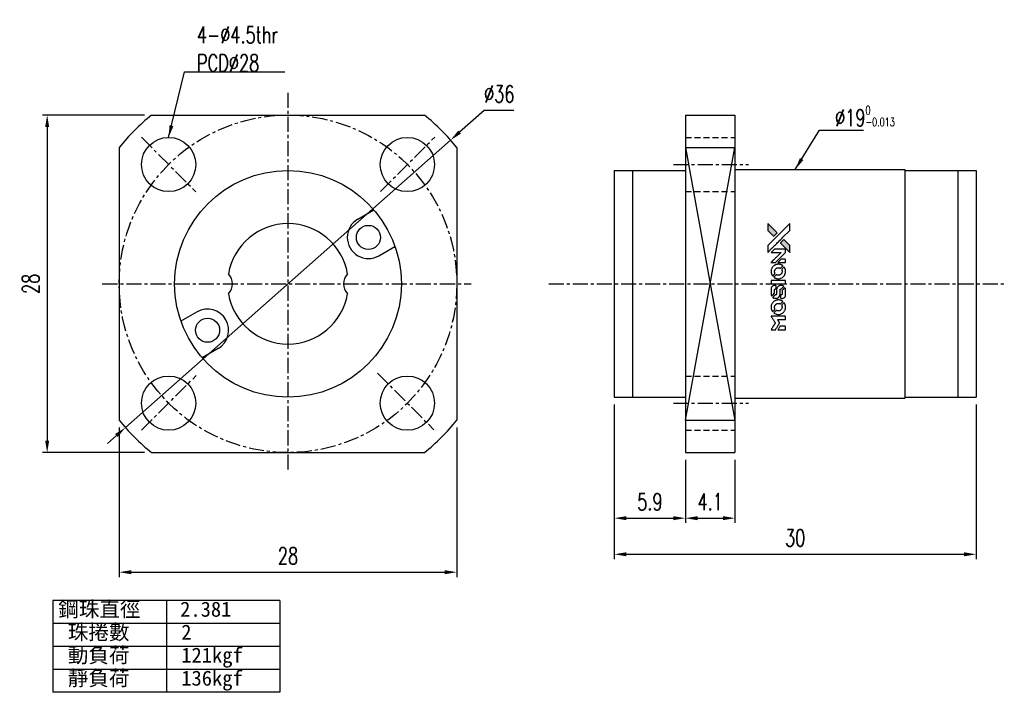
# Model space of a CAD drawing. Header units: millimetres. Extents: x 20.4 to 102.1, y 20.3 to 76.1.
import ezdxf

# ---------------------------------------------------------------- set-up
doc = ezdxf.new("R2010")
doc.units = ezdxf.units.MM
doc.linetypes.add('CENTER', pattern=[2, 1.25, -0.25, 0.25, -0.25])
doc.linetypes.add('DASHED', pattern=[0.75, 0.5, -0.25])
for name, color, linetype in [('CL', 1, 'CENTER'), ('DIM', 4, 'Continuous'), ('HID', 2, 'DASHED'), ('OUT', 3, 'Continuous')]:
    doc.layers.add(name, color=color, linetype=linetype)
doc.styles.add('DIM-7', font='SIMPLEX.shx', dxfattribs={"width": 0.7, "bigfont": 'chineset.shx'})
doc.styles.add('T', font='kaiu.ttf')
doc.dimstyles.new('CNS', dxfattribs={"dimscale": 0.4, "dimtxt": 3.5, "dimasz": 2.5, "dimexe": 1, "dimexo": 1.5, "dimgap": 0.09, "dimtad": 0, "dimtoh": 1, "dimdsep": 46, "dimtxsty": 'DIM-7', "dimcen": 0.09, "dimclrd": 256, "dimclre": 256, "dimclrt": 4, "dimadec": 0, "dimazin": 0, "dimtfac": 1, "dimtmove": 1, "dimatfit": 0, "dimfxl": 1, "dimtvp": 0.971429, "dimtolj": 1, "dimarcsym": 0})

# ---------------------------------------------------------------- blocks, each defined once
blk = doc.blocks.new('*D8')
at = {"layer": 'DEFPOINTS', "color": 0}
for p in [(28.696, 42.855), (56.696, 42.855), (56.696, 30.242)]:
    blk.add_point(p, dxfattribs=at)
at = {"layer": 'DIM', "lineweight": -2}
for p, q in [((28.696, 42.255), (28.696, 29.842)), ((56.696, 42.255), (56.696, 29.842)), ((29.696, 30.242), (55.696, 30.242))]:
    blk.add_line(p, q, dxfattribs=at)
at = {"layer": 'DIM'}
for points in [[(29.696, 30.409), (29.696, 30.075), (28.696, 30.242)], [(55.696, 30.409), (55.696, 30.075), (56.696, 30.242)]]:
    blk.add_solid(points, dxfattribs=at)
at = {"layer": 'DIM', "color": 4, "insert": (42.696, 31.602), "char_height": 1.4, "attachment_point": 5, "style": 'DIM-7'}
blk.add_mtext('\\A1;28', dxfattribs=at)
blk = doc.blocks.new('*D9')
at = {"layer": 'DEFPOINTS', "color": 0}
for p in [(31.382, 68.168), (22.723, 40.168), (31.382, 40.168)]:
    blk.add_point(p, dxfattribs=at)
at = {"layer": 'DIM', "lineweight": -2}
for p, q in [((30.782, 68.168), (22.323, 68.168)), ((22.723, 67.168), (22.723, 41.168)), ((30.782, 40.168), (22.323, 40.168))]:
    blk.add_line(p, q, dxfattribs=at)
at = {"layer": 'DIM'}
for points in [[(22.557, 67.168), (22.89, 67.168), (22.723, 68.168)], [(22.557, 41.168), (22.89, 41.168), (22.723, 40.168)]]:
    blk.add_solid(points, dxfattribs=at)
at = {"layer": 'DIM', "color": 4, "insert": (21.363, 54.168), "char_height": 1.4, "attachment_point": 5, "rotation": 90, "style": 'DIM-7'}
blk.add_mtext('\\A1;28', dxfattribs=at)
blk = doc.blocks.new('*D10')
at = {"layer": 'DEFPOINTS', "color": 0}
for p in [(56.179, 66.093), (29.213, 42.243)]:
    blk.add_point(p, dxfattribs=at)
at = {"layer": 'DIM', "lineweight": -2}
for p, q in [((58.968, 68.56), (56.928, 66.756)), ((61.43, 68.56), (58.968, 68.56)), ((29.213, 42.243), (56.179, 66.093)), ((28.463, 41.581), (27.714, 40.918))]:
    blk.add_line(p, q, dxfattribs=at)
at = {"layer": 'DIM'}
for points in [[(56.817, 66.881), (57.038, 66.631), (56.179, 66.093)], [(28.353, 41.706), (28.574, 41.456), (29.213, 42.243)]]:
    blk.add_solid(points, dxfattribs=at)
at = {"layer": 'DIM', "color": 4, "insert": (60.217, 69.92), "char_height": 1.4, "attachment_point": 5, "style": 'DIM-7'}
blk.add_mtext('\\A1;∅36', dxfattribs=at)
blk = doc.blocks.new('*D7')
at = {"layer": 'DEFPOINTS', "color": 0}
for p in [(69.759, 44.768), (99.759, 44.768), (99.759, 31.727)]:
    blk.add_point(p, dxfattribs=at)
at = {"layer": 'DIM', "lineweight": -2}
for p, q in [((69.759, 44.168), (69.759, 31.327)), ((99.759, 44.168), (99.759, 31.327)), ((70.759, 31.727), (98.759, 31.727))]:
    blk.add_line(p, q, dxfattribs=at)
at = {"layer": 'DIM'}
for points in [[(70.759, 31.894), (70.759, 31.561), (69.759, 31.727)], [(98.759, 31.894), (98.759, 31.561), (99.759, 31.727)]]:
    blk.add_solid(points, dxfattribs=at)
at = {"layer": 'DIM', "color": 4, "insert": (84.759, 33.087), "char_height": 1.4, "attachment_point": 5, "style": 'DIM-7'}
blk.add_mtext('\\A1;30', dxfattribs=at)
blk = doc.blocks.new('*D11')
at = {"layer": 'DEFPOINTS', "color": 0}
for p in [(69.759, 44.768), (75.659, 40.168), (75.659, 34.725)]:
    blk.add_point(p, dxfattribs=at)
at = {"layer": 'DIM', "lineweight": -2}
for p, q in [((69.759, 44.168), (69.759, 34.325)), ((75.659, 39.568), (75.659, 34.325)), ((70.759, 34.725), (74.659, 34.725))]:
    blk.add_line(p, q, dxfattribs=at)
at = {"layer": 'DIM'}
for points in [[(70.759, 34.891), (70.759, 34.558), (69.759, 34.725)], [(74.659, 34.891), (74.659, 34.558), (75.659, 34.725)]]:
    blk.add_solid(points, dxfattribs=at)
at = {"layer": 'DIM', "color": 4, "insert": (72.709, 36.085), "char_height": 1.4, "attachment_point": 5, "style": 'DIM-7'}
blk.add_mtext('\\A1;5.9', dxfattribs=at)
blk = doc.blocks.new('*D12')
at = {"layer": 'DEFPOINTS', "color": 0}
for p in [(75.659, 40.168), (79.759, 40.168), (79.759, 34.725)]:
    blk.add_point(p, dxfattribs=at)
at = {"layer": 'DIM', "lineweight": -2}
for p, q in [((75.659, 39.568), (75.659, 34.325)), ((79.759, 39.568), (79.759, 34.325)), ((76.659, 34.725), (78.759, 34.725))]:
    blk.add_line(p, q, dxfattribs=at)
at = {"layer": 'DIM'}
for points in [[(76.659, 34.891), (76.659, 34.558), (75.659, 34.725)], [(78.759, 34.891), (78.759, 34.558), (79.759, 34.725)]]:
    blk.add_solid(points, dxfattribs=at)
at = {"layer": 'DIM', "color": 4, "insert": (77.709, 36.085), "char_height": 1.4, "attachment_point": 5, "style": 'DIM-7'}
blk.add_mtext('\\A1;4.1', dxfattribs=at)
blk = doc.blocks.new('A$C21952746')
at = {"linetype": 'Continuous'}
h = blk.add_hatch(color=256, dxfattribs=at)
h.dxf.hatch_style = 1
h.paths.add_polyline_path([(3147, 747), (3045, 747), (2943, 747), (2856, 658, 0.000288), (2822, 624, 0.000479), (2794, 596, 0.000013), (2768, 570, 0.197177), (2768, 570, 0.197497), (2768, 569, 0.00004), (2783, 554, 0.000834), (2799, 538, 0.000506), (2818, 519), (2869, 468), (3008, 607)])
h.paths.add_polyline_path([(2670, 271), (2620, 321, 0.000476), (2601, 340, 0.000789), (2584, 357, 0.000035), (2569, 371, 0.19758), (2569, 372, 0.198396), (2569, 371, 0.000019), (2549, 351, 0.000582), (2526, 329, 0.000351), (2500, 303, 0.000108), (2389, 191, 0.000692), (2332, 134, 0.000077), (2294, 95, 0.197527), (2293, 94, 0.410182), (2294, 93, 0.000493), (2314, 93, 0.002424), (2343, 93, 0.000529), (2393, 93), (2493, 93), (2581, 182)])
for points in [[(0, 584), (0, 519), (18, 508, -0.000297), (29, 501, -0.000037), (52, 487, -0.000043), (80, 470, -0.000036), (111, 451, 0.000044), (140, 433, 0.000063), (166, 417, 0.000035), (188, 404, 0.0009), (194, 400), (203, 395), (214, 402, 0.001175), (221, 406, 0.000208), (233, 413, 0.000225), (247, 422, 0.000203), (262, 432, -0.000711), (276, 440, -0.001119), (288, 448, -0.000263), (299, 455, -0.04589), (300, 455, -0.519312), (301, 454, -0.001914), (302, 437, -0.003124), (302, 408, -0.000285), (302, 337), (302, 219), (343, 219, 0.001727), (373, 219, 0.025279), (383, 219, 0.073886), (390, 221, 0.07426), (395, 224, 0.03264), (396, 225, 0.01784), (398, 227, 0.017712), (399, 229, 0.026854), (400, 231), (403, 235), (403, 442), (403, 649), (401, 647, -0.004595), (399, 646, -0.00016), (393, 642, -0.000298), (385, 638, -0.000208), (377, 633, 0.000986), (352, 617, 0.00025), (312, 592, 0.000268), (270, 566, 0.000436), (234, 543, -0.002932), (222, 535, -0.004718), (212, 529, -0.001113), (203, 524, -0.227179), (202, 524, -0.045982), (201, 524, -0.000145), (188, 532, -0.000825), (175, 540, -0.000517), (159, 550, 0.000056), (104, 584, 0.000289), (74, 603, 0.000481), (51, 617, 0.000418), (28, 631), (0, 648)], [(646, 646, 0.024131), (627, 644, 0.022344), (609, 639, 0.021883), (590, 633, 0.020884), (572, 625, 0.010669), (562, 619, 0.010389), (552, 613, 0.010913), (543, 608, 0.022227), (536, 603), (534, 601), (566, 569, 0.002452), (579, 556, 0.003628), (590, 546, 0.001662), (600, 536, 0.070159), (602, 535, 0.047671), (604, 534, 0.018624), (607, 534, 0.017921), (610, 533, 0.018804), (613, 533, 0.018255), (617, 533, 0.041312), (620, 533, 0.037164), (623, 534, 0.012342), (627, 536, -0.015101), (638, 540, -0.035998), (646, 542, -0.033244), (655, 543, -0.011249), (669, 543, -0.004059), (679, 543, -0.019693), (685, 543, -0.027943), (690, 542, -0.014411), (696, 540, -0.033089), (711, 535, -0.033887), (724, 528, -0.034021), (737, 520, -0.033942), (748, 510, -0.02816), (758, 498, -0.035032), (766, 486, -0.035269), (772, 473, -0.029196), (777, 459, -0.037862), (780, 442, -0.043657), (780, 426, -0.043064), (778, 410, -0.035184), (772, 393, 0.033699), (770, 386, 0.052815), (769, 378, 0.059167), (769, 372, 0.058972), (771, 366, 0.059208), (774, 361, 0.021125), (780, 355, 0.008691), (790, 345, 0.000851), (814, 321, 0.001873), (826, 309, 0.013884), (832, 303, 0.022355), (836, 300, 0.341453), (837, 301, 0.073011), (841, 304, 0.004587), (848, 315, 0.00748), (855, 327, 0.016837), (860, 336, 0.028606), (870, 359, 0.031352), (877, 381, 0.031004), (881, 405, 0.0268), (882, 430, 0.026698), (881, 457, 0.03002), (877, 482, 0.030357), (869, 506, 0.028554), (859, 530, 0.062944), (830, 574, 0.062206), (790, 610, 0.062448), (743, 634, 0.064355), (692, 646, 0.017377), (682, 647, 0.008369), (669, 647, 0.008367), (656, 647, 0.01757)], [(953, 591, 0.023289), (946, 581, 0.026845), (941, 571, 0.026047), (937, 560, 0.019751), (933, 547, 0.013249), (932, 540, 0.025169), (931, 534, 0.016532), (931, 527, 0.002937), (931, 514, 0.003317), (931, 501, 0.011808), (931, 494, 0.01777), (931, 488, 0.021476), (932, 483, 0.04325), (939, 460, 0.045753), (950, 439, 0.04649), (965, 421, 0.047672), (982, 406, 0.025315), (989, 401, 0.015208), (998, 396, 0.01512), (1008, 392, 0.022488), (1017, 389, 0.027857), (1030, 385, 0.034138), (1043, 383, 0.014286), (1063, 383, 0.00124), (1113, 383, -0.00103), (1144, 382, -0.002552), (1166, 382, -0.001594), (1184, 382, -0.047676), (1188, 381, -0.085307), (1195, 378, -0.097789), (1201, 373, -0.085947), (1205, 366, -0.051339), (1207, 356, 0.014634), (1207, 352, 0.015028), (1208, 349, 0.014927), (1208, 346, 0.059415), (1209, 345, 0.070595), (1212, 341, 0.00028), (1247, 305, 0.000111), (1283, 268, 0.200239), (1285, 268, 0.268906), (1286, 268, 0.001866), (1291, 277, 0.007532), (1296, 286, 0.017818), (1299, 292, 0.013256), (1302, 299, 0.011636), (1304, 307, 0.011528), (1307, 315, 0.012303), (1309, 323, 0.0423), (1310, 335, 0.013657), (1311, 353, 0.013857), (1310, 371, 0.037428), (1308, 384, 0.014927), (1306, 393, 0.0122), (1303, 402, 0.012518), (1300, 410, 0.023062), (1297, 417, 0.065961), (1281, 441, 0.06055), (1258, 461, 0.059676), (1231, 475, 0.060497), (1202, 483, 0.025683), (1196, 483, 0.001528), (1177, 483, 0.002124), (1153, 483, 0.001173), (1123, 484, -0.000809), (1072, 484, -0.017164), (1057, 484, -0.063931), (1048, 486, -0.108429), (1043, 489, -0.052941), (1039, 493, -0.063675), (1037, 498, -0.050562), (1036, 503, -0.020337), (1035, 511, 0.009897), (1035, 515, 0.016482), (1034, 519, 0.019019), (1033, 522, 0.06043), (1033, 524, 0.076267), (1029, 529, 0.00054), (996, 562, 0.000307), (961, 596, 0.142594), (959, 597, 0.232419), (958, 597, 0.022995), (956, 596, 0.024627), (955, 594, 0.015407)], [(1047, 647, 0.018538), (1040, 646, 0.010695), (1032, 645, 0.01068), (1025, 643, 0.017678), (1018, 641, 0.013849), (1011, 638, 0.011814), (1004, 635, 0.004513), (997, 632, 0.290035), (996, 631, 0.196418), (996, 630, 0.000124), (1009, 618, 0.001477), (1022, 604, 0.000898), (1039, 587), (1082, 545), (1135, 544, -0.001471), (1175, 544, -0.028714), (1188, 543, -0.097073), (1195, 541, -0.084199), (1201, 536, -0.042698), (1204, 532, -0.053912), (1206, 528, -0.051004), (1207, 524, -0.032967), (1207, 518, 0.00807), (1207, 516, 0.003023), (1207, 512, 0.002994), (1207, 508, 0.003629), (1208, 504), (1208, 495), (1249, 495, 0.001618), (1269, 495, 0.005206), (1282, 495, 0.00535), (1291, 495, 0.060675), (1294, 496, 0.048484), (1296, 497, 0.02389), (1299, 498, 0.022812), (1301, 500, 0.02462), (1303, 502, 0.061781), (1307, 507, 0.080179), (1310, 512, 0.048561), (1311, 520, 0.010021), (1311, 534, 0.016602), (1310, 554, 0.031409), (1308, 569, 0.036474), (1305, 582, 0.03439), (1299, 595, 0.065928), (1285, 615, 0.069066), (1266, 631, 0.065697), (1243, 641, 0.051559), (1216, 646, 0.020904), (1202, 647, 0.000451), (1131, 647, 0.000419), (1060, 647, 0.022759)], [(1360, 433), (1361, 219), (1403, 219), (1445, 219), (1450, 222, 0.071429), (1454, 225, 0.054799), (1457, 229, 0.053585), (1460, 234, 0.060698), (1461, 239, 0.033975), (1462, 248, 0.000112), (1462, 357, 0.000726), (1462, 464, 0.001084), (1461, 557), (1461, 648), (1410, 648), (1360, 648)], [(1702, 646, 0.023681), (1684, 644, 0.022402), (1666, 639, 0.021929), (1649, 633, 0.020503), (1631, 625, 0.013745), (1621, 620, 0.009767), (1610, 614, 0.009658), (1601, 607, 0.027804), (1594, 602), (1592, 600), (1623, 569, 0.002053), (1638, 554, 0.006738), (1649, 544, 0.007826), (1656, 538, 0.063909), (1659, 535, 0.061532), (1665, 533, 0.068674), (1671, 533, 0.052072), (1678, 534, 0.019648), (1687, 537, -0.018366), (1698, 540, -0.0288), (1708, 542, -0.029061), (1718, 543, -0.019155), (1730, 543, -0.053809), (1755, 540, -0.058833), (1778, 531, -0.058566), (1799, 516, -0.052525), (1816, 498, -0.044733), (1826, 481, -0.040573), (1833, 463, -0.041123), (1837, 445, -0.04951), (1838, 427, -0.017369), (1837, 418, -0.024255), (1835, 411, -0.023787), (1833, 403, -0.015798), (1830, 395, 0.010631), (1828, 390, 0.033653), (1827, 386, 0.037806), (1827, 383, 0.016307), (1827, 378, 0.068179), (1828, 369, 0.095747), (1831, 362, 0.033418), (1840, 352, 0.002133), (1867, 325, 0.001452), (1883, 310, 0.012393), (1890, 304, 0.020479), (1894, 301, 0.344362), (1896, 301, 0.074287), (1899, 304, 0.005454), (1906, 316, 0.008391), (1914, 328, 0.017097), (1919, 338, 0.027375), (1928, 358, 0.02835), (1934, 379, 0.027723), (1938, 401, 0.023913), (1940, 425, 0.027047), (1939, 453, 0.031685), (1935, 479, 0.032425), (1928, 504, 0.031013), (1918, 528, 0.037914), (1901, 557, 0.040153), (1880, 583, 0.039834), (1855, 604, 0.036173), (1826, 623, 0.040752), (1798, 635, 0.035885), (1766, 644, 0.035491), (1734, 647, 0.037615)], [(1990, 585), (1990, 520), (2141, 369), (2292, 219), (2334, 219, 0.0008), (2360, 219, 0.010795), (2370, 219, 0.030495), (2376, 220, 0.080372), (2380, 221, 0.03816), (2383, 224, 0.041799), (2386, 226, 0.042486), (2389, 229, 0.042078), (2391, 233, 0.099276), (2392, 238, 0.003302), (2392, 259, 0.002586), (2392, 296, 0.000204), (2392, 393), (2392, 549), (2342, 599), (2292, 649), (2291, 499), (2291, 349), (2143, 498, 0.000253), (2086, 554, 0.000412), (2038, 603, 0.000041), (1995, 646, 0.041338), (1993, 648), (1990, 650)], [(2413, 624, -0.000056), (2473, 563, -0.000021), (2559, 478, -0.000021), (2652, 385, -0.000025), (2739, 297), (2943, 93), (3044, 93), (3145, 93), (3009, 230, 0.000274), (2943, 296, 0.000123), (2857, 383, 0.000121), (2766, 475, 0.000165), (2683, 557), (2494, 747), (2392, 747), (2291, 747)], [(2856, 658, 0.000288), (2822, 624, 0.000479), (2794, 596, 0.000013), (2768, 570, 0.197177), (2768, 570, 0.197497), (2768, 569, 0.00004), (2783, 554, 0.000836), (2799, 538, 0.000505), (2818, 519), (2869, 468), (3008, 607), (3147, 747), (3045, 747), (2943, 747)], [(0, 333), (0, 219), (42, 219, 0.000842), (68, 219, 0.010591), (78, 219, 0.028995), (84, 219, 0.069543), (87, 221, 0.051063), (91, 223, 0.039932), (95, 226, 0.039414), (98, 230, 0.045845), (100, 233, 0.094811), (101, 237, 0.007124), (101, 249, 0.004713), (101, 268, 0.000534), (101, 311), (101, 385), (91, 391, 0.000828), (60, 410, 0.000879), (31, 428, 0.000048), (1, 446, 0.137596), (0, 447, 0.413028), (0, 446, 0.000016), (0, 413, 0.000623), (0, 376, 0.000374)], [(494, 559, 0.064158), (468, 510, 0.06356), (455, 455, 0.064004), (456, 399, 0.066747), (471, 345, 0.04321), (489, 312, 0.044737), (513, 283, 0.044901), (541, 258, 0.044184), (573, 239, 0.026293), (598, 229, 0.033344), (621, 222, 0.033227), (646, 219, 0.025815), (673, 218, 0.023119), (698, 220, 0.031044), (721, 224, 0.031337), (743, 231, 0.024258), (766, 241, 0.015622), (774, 245, 0.008495), (784, 251, 0.008415), (793, 257, 0.020814), (799, 262), (802, 264), (772, 295, 0.002843), (748, 318, 0.033917), (739, 327, 0.087906), (732, 330, 0.073302), (723, 332, 0.022047), (719, 331, 0.026465), (715, 331, 0.022233), (711, 330, 0.009985), (706, 328, -0.039011), (686, 323, -0.044398), (666, 322, -0.045096), (647, 324, -0.04265), (628, 329, -0.071154), (601, 344, -0.068827), (579, 365, -0.068713), (564, 392, -0.070507), (557, 422, -0.028605), (557, 435, -0.031418), (558, 447, -0.031044), (560, 460, -0.02668), (564, 472, 0.038913), (567, 479, 0.043732), (568, 487, 0.047754), (567, 494, 0.075756), (566, 499, 0.07294), (564, 502, 0.003456), (556, 510, 0.005023), (546, 521, 0.002422), (532, 535, 0.000819), (520, 547, 0.001349), (510, 557, 0.0001), (500, 566, 0.205335), (500, 567, 0.219821), (500, 566, 0.002494), (498, 564, 0.007089), (496, 562, 0.004494)], [(947, 370, 0.065483), (942, 367, 0.053271), (938, 363, 0.052018), (934, 359, 0.0556), (931, 353, 0.036839), (930, 350, 0.026922), (930, 346, 0.016905), (930, 340, 0.004317), (930, 332, 0.016369), (930, 313, 0.029936), (932, 298, 0.03418), (936, 285, 0.031327), (941, 272, 0.046935), (951, 256, 0.054053), (963, 243, 0.053701), (977, 233, 0.045364), (995, 225, 0.032479), (1010, 221, 0.03386), (1025, 219, 0.013578), (1050, 219, 0.001155), (1113, 219, 0.000413), (1166, 219, 0.005008), (1187, 219, 0.013199), (1199, 220, 0.033956), (1207, 221, 0.013909), (1216, 223, 0.010864), (1225, 226, 0.010938), (1234, 229, 0.028702), (1239, 232), (1244, 234), (1201, 278), (1158, 322), (1107, 322, -0.001504), (1085, 322, -0.00328), (1069, 322, -0.001901), (1056, 322, -0.061333), (1053, 323, -0.063621), (1048, 324, -0.048633), (1044, 327, -0.046769), (1040, 331, -0.047961), (1038, 336, -0.02678), (1036, 340, -0.050957), (1035, 343, -0.029398), (1035, 347, -0.00401), (1034, 357), (1034, 372), (993, 372, 0.001061), (969, 371, 0.009147), (958, 371, 0.020721), (952, 371, 0.051619)], [(1552, 559, 0.018008), (1546, 550, 0.009842), (1539, 538, 0.009807), (1532, 526, 0.015716), (1527, 515, 0.048467), (1515, 477, 0.045841), (1511, 436, 0.046006), (1513, 395, 0.049638), (1524, 357, 0.064819), (1550, 307, 0.06695), (1588, 266, 0.066691), (1636, 236, 0.063505), (1691, 220, 0.03135), (1705, 218, 0.010439), (1725, 218, 0.010391), (1746, 218, 0.032408), (1759, 220, 0.015696), (1776, 223, 0.018095), (1791, 227, 0.018551), (1805, 233, 0.018352), (1820, 239, 0.015568), (1829, 244, 0.009832), (1839, 250, 0.009795), (1849, 257, 0.023727), (1856, 262), (1859, 264), (1828, 295, 0.001528), (1811, 313, 0.010022), (1802, 322, 0.019586), (1796, 326, 0.061865), (1792, 329, 0.055054), (1785, 331, 0.061607), (1778, 332, 0.048725), (1771, 331, 0.020221), (1761, 328, -0.017722), (1750, 325, -0.02685), (1740, 323, -0.02759), (1730, 322, -0.020233), (1719, 322, -0.04793), (1699, 325, -0.048386), (1679, 332, -0.047866), (1661, 342, -0.044964), (1645, 356, -0.04333), (1631, 373, -0.050921), (1622, 391, -0.051473), (1616, 411, -0.0459), (1614, 432, -0.019014), (1614, 442, -0.024114), (1616, 451, -0.025081), (1618, 460, -0.023892), (1620, 469, 0.008624), (1623, 475, 0.026486), (1624, 480, 0.035074), (1625, 484, 0.02756), (1625, 489, 0.087163), (1624, 496, 0.073291), (1620, 503, 0.028074), (1611, 512, 0.002594), (1589, 535), (1557, 567)], [(1990, 332), (1990, 218), (2032, 219), (2075, 219), (2080, 222, 0.03146), (2082, 224, 0.026444), (2084, 226, 0.026444), (2086, 228, 0.031457), (2087, 230), (2091, 235), (2091, 291), (2091, 347), (2041, 396, 0.000745), (2022, 415, 0.001228), (2006, 431, 0.000087), (1991, 445, 0.195134), (1991, 446, 0.412117), (1990, 445, 0.000048), (1990, 412, 0.00109), (1990, 376, 0.000653)], [(2500, 303, 0.000108), (2389, 191, 0.000692), (2332, 134, 0.000077), (2294, 95, 0.197527), (2293, 94, 0.410182), (2294, 93, 0.000493), (2314, 93, 0.002424), (2343, 93, 0.000529), (2393, 93), (2493, 93), (2581, 182), (2670, 271), (2620, 321, 0.000476), (2601, 340, 0.000789), (2584, 357, 0.000035), (2569, 371, 0.19758), (2569, 372, 0.198396), (2569, 371, 0.000019), (2549, 351, 0.000582), (2526, 329, 0.000351)]]:
    blk.add_lwpolyline(points, format="xyb", close=True)

msp = doc.modelspace()

# ---------------------------------------------------------------- linework, layer by layer
at = {"layer": 'CL'}
for p, q in [((42.696, 70.018), (42.696, 38.643)), ((30.537, 66.327), (35.049, 61.815)), ((50.361, 61.834), (54.874, 66.346)), ((74.672, 64.068), (80.895, 64.068)), ((27.296, 54.168), (57.895, 54.168)), ((64.315, 54.168), (102.102, 54.168)), ((30.55, 42.023), (35.092, 46.565)), ((50.109, 46.754), (54.801, 42.063)), ((74.672, 44.269), (80.895, 44.269))]:
    msp.add_line(p, q, dxfattribs=at)
msp.add_circle((42.696, 54.168), 14, dxfattribs=at)
at = {"layer": 'DIM'}
for p, q in [((42.014, 27.901), (23.203, 27.901)), ((23.203, 27.901), (23.203, 20.276)), ((32.608, 27.901), (32.608, 20.276)), ((42.014, 27.901), (42.014, 20.276)), ((42.014, 25.995), (23.203, 25.995)), ((42.014, 24.088), (23.203, 24.088)), ((42.014, 22.182), (23.203, 22.182)), ((42.014, 20.276), (23.203, 20.276))]:
    msp.add_line(p, q, dxfattribs=at)
at = {"layer": 'HID'}
for p, q in [((75.659, 66.318), (79.759, 66.318)), ((75.659, 61.818), (79.759, 61.818)), ((75.659, 46.519), (79.759, 46.519)), ((75.659, 42.019), (79.759, 42.019))]:
    msp.add_line(p, q, dxfattribs=at)
at = {"layer": 'OUT'}
for p, q in [((31.382, 68.168), (54.009, 68.168)), ((75.659, 68.168), (75.659, 40.168)), ((75.659, 68.168), (79.759, 68.168)), ((79.759, 68.168), (79.759, 40.168)), ((28.696, 65.482), (28.696, 42.855)), ((56.696, 65.482), (56.696, 42.855)), ((75.659, 65.482), (79.759, 42.855)), ((75.659, 42.855), (79.759, 65.482)), ((75.659, 65.482), (79.759, 65.482)), ((69.759, 63.568), (75.659, 63.568)), ((69.759, 63.568), (69.759, 44.768)), ((71.259, 63.568), (71.259, 44.768)), ((79.759, 63.668), (79.759, 44.668)), ((79.759, 63.668), (93.859, 63.668)), ((93.859, 63.668), (93.859, 44.668)), ((93.859, 63.568), (99.759, 63.568)), ((98.259, 63.568), (98.259, 44.768)), ((99.759, 63.568), (99.759, 44.768)), ((48.489, 59.534), (49.819, 60.302)), ((50.239, 56.503), (51.569, 57.271)), ((35.152, 51.834), (33.822, 51.066)), ((36.902, 48.803), (35.572, 48.035)), ((69.759, 44.768), (75.659, 44.768)), ((79.759, 44.668), (93.859, 44.668)), ((93.859, 44.768), (99.759, 44.768)), ((75.659, 42.855), (79.759, 42.855)), ((31.382, 40.168), (54.009, 40.168)), ((75.659, 40.168), (79.759, 40.168))]:
    msp.add_line(p, q, dxfattribs=at)
for centre, radius in [((32.796, 64.068), 2.25), ((52.595, 64.068), 2.25), ((42.696, 54.168), 9.4), ((49.364, 58.018), 1), ((36.027, 50.318), 1), ((32.796, 44.269), 2.25), ((52.595, 44.269), 2.25)]:
    msp.add_circle(centre, radius, dxfattribs=at)
for centre, radius, start, end in [((42.696, 54.168), 18, 128.94244, 141.05756), ((42.696, 54.168), 18, 38.94244, 51.05756), ((42.696, 54.168), 5, 9.39222, 170.60778), ((49.364, 58.018), 1.75, 120, 300), ((36.896, 54.168), 1.191, 316.73805, 43.26195), ((48.496, 54.168), 1.191, 136.73805, 223.26195), ((42.696, 54.168), 5, 189.39222, 350.60778), ((36.027, 50.318), 1.75, 300, 120), ((42.696, 54.168), 18, 218.94244, 231.05756), ((42.696, 54.168), 18, 308.94244, 321.05756)]:
    msp.add_arc(centre, radius, start, end, dxfattribs=at)

# ---------------------------------------------------------------- block references
at = {"layer": 'DIM', "xscale": 0.0028, "yscale": 0.0028, "zscale": 0.0028, "rotation": 90}
msp.add_blockref('A$C21952746', (84.572, 50.36), dxfattribs=at)

# ---------------------------------------------------------------- texts
at = {"layer": 'DIM', "style": 'T'}
for s, p in [('鋼珠直徑', (23.644, 26.548)), ('2.381', (33.751, 26.548)), ('珠捲數', (24.438, 24.642)), ('2', (33.844, 24.642)), ('動負荷', (24.438, 22.735)), ('121kgf', (33.844, 22.735)), ('靜負荷', (24.438, 20.829)), ('136kgf', (33.844, 20.829))]:
    msp.add_text(s, height=1.25, dxfattribs=at).set_placement(p)
at = {"layer": 'DIM', "color": 4, "char_height": 1.4, "attachment_point": 7, "style": 'DIM-7'}
for s, insert in [('4-%%C4.5thr\\PPCD%%C28', (35.145, 71.794)), ('%%C19{\\A1;\\H0.5x;\\S0^ -0.013;}', (88.067, 67.245))]:
    msp.add_mtext(s, dxfattribs=dict(at, insert=insert))

# ---------------------------------------------------------------- dimensions: what is measured, and where the dimension line sits
at = {"layer": 'DIM'}
dim = msp.add_diameter_dim_2p(p1=(29.213, 42.243), p2=(56.179, 66.093), dimstyle='CNS', dxfattribs=at)
dim.commit()
dim.dimension.update_dxf_attribs({"geometry": '*D10', "text_midpoint": (58.968, 68.56), "dimtype": 163})
dim = msp.add_linear_dim(base=(22.723, 40.168), p1=(31.382, 68.168), p2=(31.382, 40.168), angle=90, dimstyle='CNS', dxfattribs=at)
dim.commit()
dim.dimension.update_dxf_attribs({"geometry": '*D9', "text_midpoint": (21.363, 54.168)})
for base, p1, p2, picture, middle in [((99.759, 31.727), (69.759, 44.768), (99.759, 44.768), '*D7', (84.759, 33.087)), ((75.659, 34.725), (69.759, 44.768), (75.659, 40.168), '*D11', (72.709, 36.085)), ((56.696, 30.242), (28.696, 42.855), (56.696, 42.855), '*D8', (42.696, 31.602)), ((79.759, 34.725), (75.659, 40.168), (79.759, 40.168), '*D12', (77.709, 36.085))]:
    dim = msp.add_linear_dim(base=base, p1=p1, p2=p2, dimstyle='CNS', dxfattribs=at)
    dim.commit()
    dim.dimension.update_dxf_attribs({"geometry": picture, "text_midpoint": middle})

# ---------------------------------------------------------------- leaders
at = {"layer": 'DIM', "annotation_type": 0, "has_hookline": 1, "hookline_direction": 0, "text_width": 7.28}
msp.add_leader([(32.796, 66.318), (34.109, 71.758), (35.109, 71.758)], dimstyle='CNS', override={"dimgap": 0.09, "dimtad": 1}, dxfattribs=at)
at = {"layer": 'DIM'}
msp.add_leader([(84.769, 63.668), (86.776, 66.929), (90.42, 66.929)], dimstyle='CNS', override={"dimgap": 0.09, "dimtad": 1}, dxfattribs=at)

doc.saveas('drawing.dxf')
